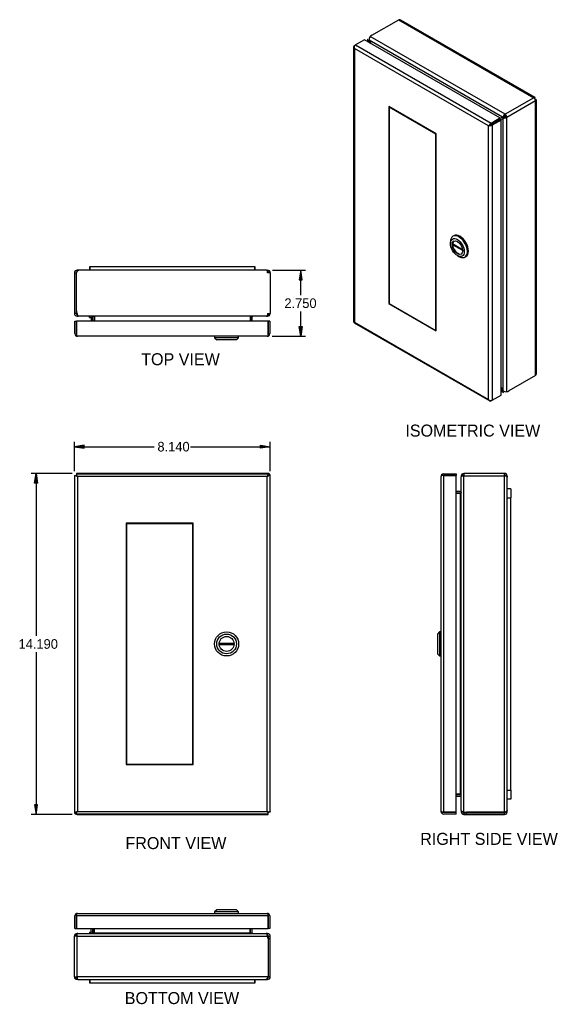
# Model space of a CAD drawing. Extents: x 58.1 to 102.7, y -0.7 to 40.2.
# Tile 2 of 2: x 80.7 to 102.7, y -0.7 to 40.2. Entities that reach past the tile are written whole.
import ezdxf
from ezdxf.enums import TextEntityAlignment as Align

# ---------------------------------------------------------------- set-up
doc = ezdxf.new("R2010")
doc.units = 0
doc.header["$MEASUREMENT"] = 0
doc.layers.get('0').update_dxf_attribs({"linetype": 'CONTINUOUS'})
for name, color, linetype in [('DEFAULT', 7, 'CONTINUOUS'), ('DV2_0', 7, 'CONTINUOUS'), ('DV3_0', 7, 'CONTINUOUS')]:
    doc.layers.add(name, color=color, linetype=linetype)
doc.styles.add('SEANS_TTF', font='txt')

msp = doc.modelspace()

# ---------------------------------------------------------------- hatches: boundary and pattern name
at = {"linetype": 'Continuous'}
for points in [[(92.421, 29.414), (92.354, 29.814), (92.288, 29.414)], [(92.421, 27.464), (92.354, 27.064), (92.288, 27.464)], [(83.346, 22.535), (82.946, 22.468), (83.346, 22.402)], [(90.686, 22.535), (91.086, 22.468), (90.686, 22.402)], [(81.283, 20.954), (81.349, 21.354), (81.416, 20.954)], [(81.283, 7.564), (81.349, 7.164), (81.416, 7.564)]]:
    msp.add_hatch(color=138, dxfattribs=at).paths.add_polyline_path(points)

# ---------------------------------------------------------------- linework, layer by layer
at = {"color": 7, "linetype": 'Continuous'}
for p, q in [((95.309, 39.588), (96.427, 40.234)), ((96.427, 40.234), (102.044, 36.99)), ((102.099, 36.996), (96.513, 40.22)), ((95.001, 39.398), (94.635, 39.187)), ((100.633, 36.146), (95.001, 39.398)), ((95.137, 39.429), (95.137, 39.319)), ((95.206, 39.381), (95.168, 39.359)), ((95.168, 39.359), (95.168, 39.301)), ((95.182, 39.336), (95.219, 39.357)), ((95.182, 39.336), (95.22, 39.271)), ((100.744, 36.184), (95.206, 39.381)), ((95.293, 39.229), (95.219, 39.357)), ((100.848, 36.3), (95.245, 39.535)), ((94.552, 39.113), (94.552, 27.67)), ((94.573, 39.105), (94.554, 39.103)), ((94.584, 39.157), (94.635, 39.187)), ((94.584, 39.04), (94.584, 39.04)), ((94.584, 39.04), (94.584, 39.04)), ((94.584, 39.04), (94.584, 39.04)), ((94.584, 39.04), (94.584, 39.04)), ((94.584, 39.04), (94.584, 39.04)), ((100.165, 35.817), (94.584, 39.04)), ((94.584, 39.04), (94.584, 27.655)), ((94.635, 39.187), (100.267, 35.935)), ((102.044, 36.99), (100.848, 36.3)), ((102.078, 36.962), (102.098, 36.996)), ((102.079, 36.961), (102.088, 36.966)), ((102.112, 36.903), (102.121, 36.908)), ((102.113, 36.902), (102.129, 36.902)), ((102.129, 36.902), (102.152, 36.901)), ((102.152, 25.513), (102.152, 36.902)), ((96.017, 36.619), (96.017, 28.421)), ((97.99, 35.48), (96.017, 36.619)), ((96.046, 36.603), (96.031, 36.594)), ((97.976, 35.472), (96.031, 36.594)), ((96.031, 36.594), (96.031, 28.429)), ((102.121, 36.858), (100.924, 36.167)), ((102.121, 25.432), (102.121, 36.858)), ((100.267, 35.935), (100.633, 36.146)), ((100.633, 36.087), (100.267, 35.876)), ((100.267, 35.876), (100.633, 36.087)), ((100.684, 36.058), (100.318, 35.847)), ((100.782, 36.205), (100.633, 36.118)), ((100.731, 36.175), (100.633, 36.118)), ((100.633, 36.146), (100.633, 36.087)), ((100.684, 36.058), (100.633, 36.087)), ((100.658, 36.072), (100.758, 36.13)), ((100.684, 24.615), (100.684, 36.058)), ((100.731, 36.175), (100.782, 36.205)), ((100.782, 36.206), (100.744, 36.184)), ((100.783, 36.206), (100.744, 36.184)), ((100.744, 36.184), (100.744, 36.184)), ((100.758, 36.13), (100.809, 36.159)), ((100.81, 36.158), (100.772, 36.136)), ((100.81, 36.158), (100.772, 36.136)), ((100.772, 24.801), (100.772, 36.136)), ((100.772, 36.136), (100.772, 36.136)), ((100.829, 36.22), (100.791, 36.238)), ((100.846, 36.191), (100.841, 36.149)), ((100.848, 36.241), (100.848, 36.3)), ((100.866, 36.222), (100.902, 36.243)), ((100.873, 36.197), (100.924, 36.167)), ((100.924, 24.758), (100.924, 36.167)), ((100.231, 35.856), (100.165, 35.818)), ((100.165, 35.818), (100.165, 35.817)), ((100.165, 35.818), (100.165, 35.818)), ((100.165, 35.817), (100.166, 35.817)), ((100.165, 24.433), (100.165, 35.817)), ((100.165, 35.817), (100.165, 35.817)), ((100.166, 35.817), (100.231, 35.855)), ((100.231, 35.856), (100.205, 35.862)), ((100.231, 35.855), (100.224, 35.829)), ((100.267, 35.876), (100.231, 35.856)), ((100.231, 35.855), (100.267, 35.876)), ((100.267, 35.876), (100.267, 35.876)), ((100.267, 35.876), (100.267, 35.876)), ((100.267, 35.876), (100.267, 35.876)), ((100.267, 35.876), (100.267, 35.876)), ((100.318, 35.847), (100.318, 24.404)), ((97.99, 35.48), (97.976, 35.472)), ((97.976, 27.307), (97.976, 35.472)), ((97.99, 27.282), (97.99, 35.48)), ((98.722, 31.247), (98.679, 31.223)), ((98.576, 30.994), (98.576, 30.92)), ((98.667, 30.917), (99.082, 30.677)), ((98.709, 30.892), (98.667, 30.868)), ((99.087, 30.625), (98.667, 30.868)), ((98.866, 30.418), (98.929, 30.382)), ((99.179, 30.357), (99.222, 30.381)), ((83.586, 29.964), (90.446, 29.964)), ((83.586, 29.814), (83.586, 29.964)), ((83.586, 29.964), (83.586, 29.964)), ((90.446, 29.964), (90.446, 29.814)), ((90.446, 29.814), (90.446, 29.964)), ((90.446, 29.964), (90.446, 29.964)), ((82.946, 29.706), (83.018, 29.706)), ((82.946, 29.706), (82.946, 28.124)), ((83.018, 29.706), (83.033, 29.706)), ((83.018, 29.706), (83.018, 28.124)), ((83.034, 28.124), (83.034, 29.706)), ((83.054, 29.742), (83.054, 29.814)), ((83.125, 29.814), (83.054, 29.814)), ((90.931, 29.814), (83.125, 29.814)), ((90.931, 29.814), (90.978, 29.814)), ((90.978, 29.781), (90.978, 29.814)), ((90.978, 29.706), (90.978, 29.781)), ((91.086, 29.706), (90.978, 29.706)), ((91.004, 29.731), (91.055, 29.781)), ((91.086, 29.706), (91.086, 28.014)), ((96.032, 28.429), (96.017, 28.421)), ((96.017, 28.421), (97.99, 27.282)), ((96.031, 28.429), (97.976, 27.307)), ((82.946, 28.124), (82.946, 28.014)), ((82.996, 28.014), (82.946, 28.014)), ((83.018, 28.014), (82.996, 28.014)), ((83.018, 28.124), (83.018, 28.014)), ((83.028, 28.014), (83.018, 28.014)), ((83.054, 28.014), (83.028, 28.014)), ((83.054, 28.014), (83.054, 27.987)), ((83.054, 27.987), (83.054, 27.978)), ((83.054, 27.978), (83.054, 27.906)), ((83.054, 27.978), (83.062, 27.978)), ((83.054, 27.906), (83.073, 27.906)), ((83.073, 27.906), (83.107, 27.906)), ((90.938, 27.906), (83.107, 27.906)), ((83.571, 27.849), (83.571, 27.906)), ((83.694, 27.882), (83.747, 27.9)), ((83.696, 27.87), (83.696, 27.689)), ((83.768, 27.87), (83.768, 27.689)), ((83.769, 27.89), (83.769, 27.87)), ((83.769, 27.87), (83.769, 27.689)), ((83.784, 27.87), (83.784, 27.882)), ((83.784, 27.87), (83.784, 27.689)), ((90.262, 27.882), (90.262, 27.87)), ((90.262, 27.87), (90.262, 27.689)), ((90.336, 27.87), (90.264, 27.87)), ((90.264, 27.689), (90.264, 27.87)), ((90.338, 27.882), (90.292, 27.897)), ((90.336, 27.689), (90.336, 27.87)), ((90.938, 27.906), (90.958, 27.906)), ((90.938, 27.906), (90.939, 27.906)), ((90.958, 27.906), (90.958, 27.914)), ((90.958, 27.906), (90.978, 27.906)), ((90.978, 28.014), (91.054, 28.014)), ((90.978, 28.014), (90.978, 27.934)), ((90.978, 27.978), (90.978, 27.906)), ((90.978, 27.978), (90.978, 27.978)), ((90.978, 27.934), (90.978, 27.906)), ((90.978, 27.906), (90.978, 27.906)), ((91.002, 27.987), (91.049, 27.933)), ((91.054, 28.014), (91.086, 28.014)), ((82.961, 27.172), (82.961, 27.689)), ((82.961, 27.689), (83.033, 27.689)), ((90.998, 27.689), (83.033, 27.689)), ((83.033, 27.689), (83.033, 27.172)), ((83.033, 27.172), (83.033, 27.689)), ((83.571, 27.849), (83.618, 27.849)), ((83.639, 27.828), (83.639, 27.689)), ((90.998, 27.172), (90.998, 27.689)), ((91.07, 27.689), (90.998, 27.689)), ((90.998, 27.689), (90.998, 27.172)), ((91.07, 27.689), (91.07, 27.172)), ((94.581, 27.62), (100.213, 24.369)), ((94.584, 27.655), (94.584, 27.655)), ((94.584, 27.655), (94.584, 27.655)), ((94.584, 27.655), (94.584, 27.655)), ((94.584, 27.655), (100.165, 24.433)), ((94.584, 27.655), (94.584, 27.655)), ((83.033, 27.122), (83.007, 27.084)), ((83.033, 27.172), (83.033, 27.084)), ((83.033, 27.172), (83.033, 27.172)), ((83.033, 27.172), (83.033, 27.122)), ((83.069, 27.064), (83.069, 27.064)), ((83.069, 27.064), (83.069, 27.064)), ((90.962, 27.064), (83.069, 27.064)), ((83.069, 27.064), (83.069, 27.064)), ((88.774, 27.064), (88.774, 27.004)), ((89.774, 27.004), (89.774, 27.064)), ((90.962, 27.064), (90.962, 27.064)), ((90.962, 27.064), (90.963, 27.064)), ((90.962, 27.064), (90.962, 27.064)), ((90.998, 27.172), (90.998, 27.084)), ((90.998, 27.122), (90.998, 27.172)), ((90.998, 27.172), (90.998, 27.172)), ((90.998, 27.122), (91.025, 27.084)), ((97.99, 27.315), (97.976, 27.307)), ((88.774, 27.004), (88.864, 26.914)), ((89.774, 27.004), (88.774, 27.004)), ((89.684, 26.914), (88.864, 26.914)), ((89.684, 26.914), (89.774, 27.004)), ((102.121, 25.432), (101.002, 24.786)), ((100.318, 24.404), (100.684, 24.615)), ((100.758, 24.824), (100.684, 24.953)), ((100.684, 24.868), (100.721, 24.803)), ((100.684, 24.808), (100.734, 24.779)), ((100.684, 24.772), (100.779, 24.717)), ((100.721, 24.803), (100.758, 24.824)), ((100.769, 24.8), (100.734, 24.779)), ((100.772, 24.801), (100.769, 24.8)), ((100.165, 24.433), (100.165, 24.433)), ((100.165, 24.433), (100.165, 24.433)), ((100.165, 24.433), (100.165, 24.433)), ((100.166, 24.433), (100.165, 24.433)), ((100.165, 24.433), (100.165, 24.433)), ((100.216, 24.391), (100.205, 24.375)), ((100.318, 24.404), (100.267, 24.374)), ((83.033, 21.339), (90.998, 21.339)), ((83.033, 21.339), (83.033, 21.294)), ((83.054, 21.354), (83.034, 21.354)), ((83.034, 21.354), (83.034, 21.339)), ((83.054, 21.339), (83.054, 21.354)), ((90.978, 21.354), (83.054, 21.354)), ((90.978, 21.354), (90.978, 21.339)), ((90.998, 21.339), (90.998, 21.294)), ((91.003, 21.272), (91.054, 21.323)), ((98.295, 21.339), (98.812, 21.339)), ((98.812, 21.339), (98.812, 21.267)), ((99.11, 21.27), (99.056, 21.319)), ((99.137, 21.354), (99.137, 21.323)), ((100.829, 21.354), (99.137, 21.354)), ((99.137, 21.323), (99.137, 21.246)), ((100.829, 21.246), (100.829, 21.354)), ((100.854, 21.272), (100.904, 21.324)), ((82.946, 21.266), (82.946, 21.246)), ((82.946, 21.266), (82.961, 21.266)), ((82.961, 21.246), (82.946, 21.246)), ((82.946, 21.246), (82.946, 7.272)), ((82.961, 7.252), (82.961, 21.267)), ((82.961, 21.267), (83.007, 21.267)), ((83.033, 21.267), (83.007, 21.267)), ((83.033, 21.267), (83.033, 21.294)), ((83.066, 21.235), (83.033, 21.267)), ((83.069, 21.231), (83.069, 21.231)), ((83.069, 21.231), (83.069, 21.231)), ((83.069, 21.231), (83.069, 21.231)), ((83.069, 21.231), (83.069, 7.288)), ((90.962, 21.231), (83.069, 21.231)), ((83.069, 21.231), (83.069, 21.231)), ((90.962, 21.231), (90.963, 21.231)), ((90.962, 21.231), (90.962, 21.231)), ((90.962, 21.231), (90.962, 21.231)), ((90.962, 7.288), (90.962, 21.231)), ((90.962, 21.231), (90.962, 21.231)), ((90.966, 21.235), (90.998, 21.267)), ((90.998, 21.267), (90.998, 21.294)), ((90.998, 21.267), (91.025, 21.267)), ((91.07, 21.267), (91.025, 21.267)), ((91.07, 21.267), (91.07, 7.252)), ((91.086, 21.246), (91.07, 21.246)), ((91.086, 7.273), (91.086, 21.246)), ((98.187, 21.231), (98.187, 21.231)), ((98.187, 21.231), (98.187, 21.231)), ((98.187, 7.288), (98.187, 21.231)), ((98.187, 21.231), (98.187, 21.231)), ((98.244, 21.267), (98.207, 21.294)), ((98.295, 21.267), (98.207, 21.267)), ((98.295, 21.267), (98.244, 21.267)), ((98.295, 21.267), (98.295, 7.252)), ((98.295, 21.267), (98.295, 21.267)), ((98.295, 21.267), (98.812, 21.267)), ((98.812, 21.267), (98.295, 21.267)), ((98.812, 7.252), (98.812, 21.267)), ((99.101, 21.247), (99.029, 21.247)), ((99.029, 21.246), (99.029, 21.247)), ((99.056, 21.246), (99.029, 21.246)), ((99.029, 21.246), (99.029, 21.227)), ((99.029, 21.227), (99.029, 21.208)), ((99.029, 21.227), (99.036, 21.227)), ((99.029, 7.326), (99.029, 21.208)), ((99.029, 21.208), (99.029, 21.208)), ((99.137, 21.246), (99.056, 21.246)), ((100.829, 21.246), (99.137, 21.246)), ((99.137, 7.273), (99.137, 21.246)), ((100.904, 21.246), (100.829, 21.246)), ((100.829, 7.252), (100.829, 21.246)), ((100.904, 21.246), (100.937, 21.246)), ((100.937, 21.246), (100.937, 21.199)), ((100.937, 7.343), (100.937, 21.199)), ((98.993, 20.604), (98.812, 20.604)), ((98.812, 20.531), (98.993, 20.532)), ((98.993, 20.532), (98.812, 20.532)), ((99.004, 20.532), (98.993, 20.532)), ((98.993, 8.002), (98.993, 20.532)), ((99.004, 20.606), (99.02, 20.562)), ((101.087, 20.714), (100.937, 20.714)), ((101.087, 20.714), (101.087, 20.339)), ((100.937, 20.339), (101.087, 20.339)), ((101.087, 8.179), (101.087, 20.339)), ((87.886, 19.28), (85.096, 19.28)), ((85.096, 19.28), (85.096, 9.239)), ((85.116, 19.259), (85.116, 9.259)), ((87.866, 19.259), (85.116, 19.259)), ((87.866, 9.259), (87.866, 19.259)), ((87.886, 9.239), (87.886, 19.28)), ((98.127, 14.759), (98.037, 14.669)), ((98.127, 14.759), (98.127, 13.759)), ((98.187, 14.759), (98.127, 14.759)), ((98.037, 14.669), (98.037, 13.849)), ((88.963, 14.289), (89.585, 14.289)), ((89.585, 14.229), (88.963, 14.229)), ((98.037, 13.849), (98.127, 13.759)), ((98.127, 13.759), (98.187, 13.759)), ((85.096, 9.239), (87.886, 9.239)), ((85.116, 9.259), (87.866, 9.259)), ((98.993, 8.002), (98.812, 8.002)), ((98.812, 7.988), (98.993, 7.987)), ((98.993, 7.986), (98.812, 7.986)), ((98.993, 7.914), (98.812, 7.914)), ((98.993, 8.002), (98.993, 7.987)), ((98.993, 8.002), (99.004, 8.002)), ((99.013, 7.987), (98.993, 7.987)), ((99.004, 7.912), (99.022, 7.966)), ((100.937, 8.179), (101.087, 8.179)), ((101.087, 7.804), (100.937, 7.804)), ((101.087, 8.179), (101.087, 7.804)), ((82.946, 7.272), (82.961, 7.272)), ((82.961, 7.252), (83.007, 7.252)), ((83.028, 7.247), (82.977, 7.196)), ((83.033, 7.252), (83.007, 7.252)), ((83.065, 7.284), (83.033, 7.252)), ((83.033, 7.252), (83.033, 7.225)), ((83.033, 7.18), (83.033, 7.225)), ((90.998, 7.18), (83.033, 7.18)), ((83.054, 7.164), (83.054, 7.18)), ((83.054, 7.164), (90.978, 7.164)), ((83.069, 7.288), (83.069, 7.288)), ((83.069, 7.288), (83.069, 7.288)), ((83.069, 7.288), (83.069, 7.288)), ((83.069, 7.288), (90.962, 7.288)), ((83.069, 7.287), (83.069, 7.288)), ((90.962, 7.288), (90.962, 7.287)), ((90.962, 7.288), (90.962, 7.288)), ((90.962, 7.288), (90.962, 7.288)), ((90.963, 7.288), (90.962, 7.288)), ((90.966, 7.284), (90.998, 7.252)), ((90.978, 7.18), (90.978, 7.164)), ((90.978, 7.164), (90.998, 7.164)), ((90.998, 7.252), (90.998, 7.225)), ((90.998, 7.252), (91.025, 7.252)), ((90.998, 7.18), (90.998, 7.225)), ((90.998, 7.164), (90.998, 7.18)), ((91.07, 7.252), (91.025, 7.252)), ((91.07, 7.273), (91.086, 7.273)), ((91.086, 7.252), (91.07, 7.252)), ((91.086, 7.252), (91.086, 7.273)), ((98.187, 7.288), (98.187, 7.288)), ((98.187, 7.288), (98.187, 7.287)), ((98.187, 7.288), (98.187, 7.288)), ((98.244, 7.252), (98.207, 7.225)), ((98.295, 7.252), (98.207, 7.252)), ((98.244, 7.252), (98.295, 7.252)), ((98.295, 7.252), (98.812, 7.252)), ((98.812, 7.252), (98.295, 7.252)), ((98.295, 7.252), (98.295, 7.252)), ((98.812, 7.18), (98.295, 7.18)), ((98.812, 7.18), (98.812, 7.252)), ((99.029, 7.326), (99.029, 7.292)), ((99.029, 7.292), (99.066, 7.292)), ((99.029, 7.292), (99.029, 7.272)), ((99.079, 7.272), (99.029, 7.272)), ((99.101, 7.272), (99.079, 7.272)), ((99.101, 7.281), (99.101, 7.272)), ((99.11, 7.272), (99.101, 7.272)), ((99.137, 7.272), (99.11, 7.272)), ((99.137, 7.247), (99.137, 7.272)), ((99.137, 7.272), (99.137, 7.272)), ((99.137, 7.236), (99.137, 7.247)), ((99.137, 7.236), (99.247, 7.236)), ((99.137, 7.236), (99.137, 7.214)), ((99.137, 7.214), (99.137, 7.164)), ((99.137, 7.164), (99.247, 7.164)), ((100.829, 7.252), (99.247, 7.252)), ((99.247, 7.164), (99.247, 7.236)), ((99.247, 7.236), (100.829, 7.236)), ((99.247, 7.164), (100.829, 7.164)), ((100.829, 7.252), (100.829, 7.236)), ((100.829, 7.164), (100.829, 7.236)), ((100.865, 7.272), (100.937, 7.272)), ((100.937, 7.272), (100.937, 7.343)), ((82.961, 2.422), (82.961, 2.939)), ((83.033, 2.99), (83.007, 3.027)), ((83.033, 2.939), (83.033, 3.027)), ((83.033, 2.99), (83.033, 2.939)), ((90.998, 2.939), (83.033, 2.939)), ((83.033, 2.939), (83.033, 2.422)), ((83.033, 2.939), (83.033, 2.939)), ((83.033, 2.422), (83.033, 2.939)), ((83.069, 3.047), (83.069, 3.047)), ((83.069, 3.047), (90.962, 3.047)), ((83.069, 3.047), (83.069, 3.047)), ((83.069, 3.047), (83.069, 3.047)), ((88.864, 3.197), (88.774, 3.107)), ((88.774, 3.107), (88.774, 3.047)), ((89.774, 3.107), (88.774, 3.107)), ((89.684, 3.197), (88.864, 3.197)), ((89.774, 3.107), (89.684, 3.197)), ((89.774, 3.047), (89.774, 3.107)), ((90.962, 3.047), (90.962, 3.047)), ((90.963, 3.047), (90.962, 3.047)), ((90.962, 3.047), (90.962, 3.047)), ((90.998, 2.99), (91.025, 3.027)), ((90.998, 2.939), (90.998, 3.027)), ((90.998, 2.939), (90.998, 2.99)), ((90.998, 2.939), (90.998, 2.422)), ((90.998, 2.939), (90.998, 2.939)), ((90.998, 2.422), (90.998, 2.939)), ((91.07, 2.939), (91.07, 2.422)), ((82.946, 0.405), (82.946, 2.097)), ((82.977, 2.097), (82.946, 2.097)), ((82.961, 2.422), (83.033, 2.422)), ((83.054, 2.097), (82.977, 2.097)), ((83.03, 2.124), (82.982, 2.178)), ((83.033, 2.422), (90.998, 2.422)), ((83.054, 2.133), (83.053, 2.205)), ((83.053, 2.205), (83.054, 2.205)), ((83.054, 2.178), (83.054, 2.205)), ((83.073, 2.205), (83.054, 2.205)), ((83.054, 2.097), (83.054, 2.178)), ((83.054, 2.133), (83.054, 2.133)), ((83.054, 2.097), (90.978, 2.097)), ((83.054, 0.405), (83.054, 2.097)), ((83.073, 2.205), (83.073, 2.198)), ((83.093, 2.205), (83.073, 2.205)), ((83.093, 2.205), (90.924, 2.205)), ((83.093, 2.205), (83.093, 2.205)), ((83.571, 2.262), (83.571, 2.205)), ((83.571, 2.262), (83.618, 2.262)), ((83.639, 2.283), (83.639, 2.422)), ((83.694, 2.23), (83.739, 2.214)), ((83.696, 2.422), (83.696, 2.241)), ((83.696, 2.241), (83.768, 2.241)), ((83.768, 2.422), (83.768, 2.241)), ((83.769, 2.241), (83.769, 2.422)), ((83.769, 2.241), (90.248, 2.241)), ((83.769, 2.229), (83.769, 2.241)), ((90.248, 2.241), (90.248, 2.422)), ((90.248, 2.241), (90.248, 2.23)), ((90.262, 2.241), (90.248, 2.241)), ((90.262, 2.241), (90.262, 2.422)), ((90.262, 2.222), (90.262, 2.241)), ((90.264, 2.241), (90.264, 2.422)), ((90.338, 2.23), (90.284, 2.212)), ((90.336, 2.241), (90.336, 2.422)), ((90.958, 2.205), (90.924, 2.205)), ((90.958, 2.205), (90.958, 2.168)), ((90.978, 2.205), (90.958, 2.205)), ((90.978, 2.133), (90.969, 2.133)), ((90.978, 2.133), (90.978, 2.205)), ((90.978, 2.124), (90.978, 2.133)), ((90.978, 2.097), (90.978, 2.124)), ((90.978, 2.097), (90.978, 2.097)), ((90.978, 2.097), (91.003, 2.097)), ((91.07, 2.422), (90.998, 2.422)), ((91.003, 2.097), (91.014, 2.097)), ((91.014, 2.097), (91.036, 2.097)), ((91.014, 1.987), (91.014, 2.097)), ((91.036, 2.097), (91.086, 2.097)), ((91.086, 1.987), (91.086, 2.097)), ((90.998, 1.987), (90.998, 0.405)), ((91.014, 0.405), (91.014, 1.987)), ((91.086, 1.987), (91.014, 1.987)), ((91.086, 0.405), (91.086, 1.987)), ((82.946, 0.405), (83.054, 0.405)), ((83.028, 0.38), (82.976, 0.33)), ((83.054, 0.405), (83.054, 0.33)), ((90.998, 0.405), (83.054, 0.405)), ((83.054, 0.33), (83.054, 0.297)), ((83.101, 0.297), (83.054, 0.297)), ((83.101, 0.297), (90.907, 0.297)), ((83.586, 0.147), (83.586, 0.297)), ((83.586, 0.297), (83.586, 0.147)), ((90.446, 0.147), (83.586, 0.147)), ((83.586, 0.147), (83.586, 0.147)), ((90.446, 0.147), (90.446, 0.297)), ((90.446, 0.297), (90.446, 0.147)), ((90.446, 0.147), (90.446, 0.147)), ((90.907, 0.297), (90.978, 0.297)), ((90.978, 0.369), (90.978, 0.297)), ((91.014, 0.405), (90.998, 0.405)), ((91.086, 0.405), (91.014, 0.405))]:
    msp.add_line(p, q, dxfattribs=at)
for radius in [0.5, 0.41, 0.312]:
    msp.add_circle((89.274, 14.259), radius, dxfattribs=at)
for centre, radius, start, end in [((96.453, 40.116), 0.121, 60, 102.2427), ((95.356, 39.425), 0.156, 135.4238, 196.4178), ((94.684, 39.126), 0.132, 190.1526, 220.7154), ((94.773, 39.106), 0.201, 177.8102, 199.2147), ((100.921, 36.076), 0.207, 128.6907, 148.4798), ((100.767, 36.343), 0.207, 271.2443, 290.9614), ((100.828, 36.128), 0.0905, 102.0239, 120.0588), ((101.042, 35.12), 1.121, 100.9468, 102.0371), ((100.765, 36.236), 0.0903, 299.6836, 317.7032), ((100.373, 36.595), 0.622, 317.5636, 319.5071), ((100.341, 35.702), 0.21, 130.3254, 146.5936), ((100.153, 36.027), 0.21, 273.4064, 289.6746), ((83.054, 29.706), 0.108, 90, 180), ((83.054, 29.706), 0.036, 90, 180), ((90.978, 29.706), 0.108, 44.2213, 90), ((90.978, 29.706), 0.0364, 44.4695, 89.7518), ((90.978, 29.706), 0.036, 0, 44.2214), ((90.978, 29.706), 0.108, 0, 44.2214), ((83.054, 28.014), 0.108, 180, 270), ((83.054, 28.014), 0.036, 180, 270), ((83.346, 28.124), 0.312, 180, 200.653), ((83.095, 28.075), 0.0973, 244.8827, 249.2309), ((83.618, 27.828), 0.078, 0, 90), ((83.66, 27.87), 0.036, 18.6034, 90), ((83.66, 27.87), 0.036, 0, 18.6034), ((83.704, 27.765), 0.141, 55.5539, 86.9315), ((83.66, 27.87), 0.108, 0, 11.8682), ((83.69, 27.766), 0.14, 55.6589, 57.4684), ((90.341, 27.766), 0.14, 93.0304, 124.3411), ((90.372, 27.87), 0.108, 172.5782, 180), ((90.372, 27.87), 0.036, 161.3966, 180), ((90.372, 27.87), 0.036, 90, 161.3966), ((90.978, 28.014), 0.0363, 270.3021, 311.3349), ((90.978, 28.014), 0.108, 270.1167, 311.5216), ((90.978, 28.014), 0.036, 311.5195, 360), ((90.978, 28.014), 0.108, 311.5195, 360), ((83.618, 27.828), 0.021, 0, 90), ((83.069, 27.172), 0.108, 180, 234.4735), ((83.069, 27.172), 0.108, 234.4735, 269.7825), ((83.069, 27.172), 0.036, 180, 183.7902), ((83.069, 27.172), 0.108, 269.8992, 270), ((90.962, 27.172), 0.108, 270, 270.1008), ((90.962, 27.172), 0.108, 270.2175, 305.5265), ((90.962, 27.172), 0.036, 356.2098, 360), ((90.962, 27.172), 0.108, 305.5265, 360), ((102.031, 25.513), 0.121, 317.7573, 360), ((100.885, 24.91), 0.157, 223.6614, 284.497), ((100.29, 24.476), 0.132, 199.2846, 229.8474), ((100.317, 24.564), 0.201, 220.7853, 242.1898), ((90.978, 21.246), 0.108, 45, 90), ((90.978, 21.246), 0.108, 0, 45), ((98.295, 21.231), 0.108, 90, 144.4735), ((99.137, 21.246), 0.108, 138.1543, 179.6033), ((99.137, 21.246), 0.108, 90, 138.1562), ((100.829, 21.246), 0.108, 45.7786, 90), ((100.829, 21.246), 0.108, 0, 45.7786), ((83.45, 21.97), 0.831, 237.7263, 242.6805), ((82.331, 20.85), 0.831, 27.3195, 32.2737), ((91.701, 20.85), 0.831, 147.7263, 152.6805), ((90.581, 21.97), 0.831, 297.3195, 302.2737), ((90.978, 21.246), 0.036, 45, 55.6256), ((90.978, 21.246), 0.036, 34.3744, 45), ((98.295, 21.231), 0.108, 144.4735, 179.7825), ((98.295, 21.231), 0.108, 179.8992, 180), ((98.295, 21.231), 0.036, 90, 93.7902), ((99.137, 21.246), 0.036, 138.1542, 179.6034), ((99.137, 21.246), 0.036, 90, 138.1561), ((100.829, 21.246), 0.036, 45.7786, 90), ((100.828, 21.246), 0.0364, 0.2482, 45.5304), ((98.993, 20.64), 0.036, 270, 289.0008), ((98.993, 20.64), 0.108, 270, 276.9406), ((98.993, 20.64), 0.036, 289.0009, 360), ((98.887, 20.612), 0.142, 325.6697, 356.8157), ((89.274, 14.259), 0.312, 174.4888, 185.5112), ((98.993, 7.878), 0.108, 78.1318, 90), ((98.993, 7.878), 0.036, 71.3966, 90), ((98.887, 7.922), 0.142, 3.1843, 34.3303), ((98.887, 7.907), 0.142, 33.0654, 34.3303), ((98.993, 7.878), 0.036, 0.0001, 71.3965), ((83.054, 7.272), 0.108, 180, 225), ((83.054, 7.272), 0.108, 225, 270), ((83.45, 6.549), 0.831, 117.3195, 122.2737), ((83.054, 7.272), 0.036, 214.3744, 225), ((83.054, 7.272), 0.036, 225, 235.6256), ((82.331, 7.669), 0.831, 327.7263, 332.6805), ((91.701, 7.669), 0.831, 207.3195, 212.2737), ((90.581, 6.549), 0.831, 57.7263, 62.6805), ((98.295, 7.288), 0.108, 180, 180.1008), ((98.295, 7.288), 0.108, 180.2175, 215.5265), ((98.295, 7.288), 0.108, 215.5265, 270), ((98.295, 7.288), 0.036, 266.2098, 270), ((99.137, 7.272), 0.108, 180, 270), ((99.137, 7.272), 0.036, 180, 270), ((99.197, 7.313), 0.0961, 200.6605, 205.0895), ((99.247, 7.564), 0.312, 249.347, 270), ((100.829, 7.272), 0.036, 270, 360), ((100.829, 7.272), 0.108, 270, 360), ((83.069, 2.939), 0.108, 125.5265, 180), ((83.069, 2.939), 0.108, 90.2175, 125.5265), ((83.069, 2.939), 0.036, 176.2098, 180), ((83.069, 2.939), 0.108, 90, 90.1008), ((90.962, 2.939), 0.108, 89.8992, 90), ((90.962, 2.939), 0.108, 54.4735, 89.7825), ((90.962, 2.939), 0.036, 0, 3.7902), ((90.962, 2.939), 0.108, 0, 54.4735), ((83.054, 2.097), 0.108, 131.5195, 180), ((83.054, 2.097), 0.108, 90.1167, 131.5216), ((83.054, 2.097), 0.036, 131.5195, 180), ((83.054, 2.097), 0.0363, 90.3021, 131.3349), ((83.618, 2.283), 0.021, 270, 360), ((83.618, 2.283), 0.078, 270, 360), ((83.66, 2.241), 0.036, 270, 341.3966), ((83.66, 2.241), 0.036, 341.3966, 360), ((83.69, 2.345), 0.14, 273.0304, 304.3411), ((83.66, 2.241), 0.108, 352.5782, 360), ((90.327, 2.346), 0.141, 235.5539, 266.9315), ((90.341, 2.345), 0.14, 235.6589, 237.4684), ((90.372, 2.241), 0.108, 180, 191.8682), ((90.372, 2.241), 0.036, 180, 198.6034), ((90.372, 2.241), 0.036, 198.6034, 270), ((90.937, 2.036), 0.0973, 64.8827, 69.2309), ((90.978, 2.097), 0.108, 0, 90), ((90.978, 2.097), 0.036, 0, 90), ((90.686, 1.987), 0.312, 0, 20.653), ((83.054, 0.405), 0.108, 180, 224.2214), ((83.054, 0.405), 0.108, 224.2213, 270), ((83.054, 0.405), 0.036, 180, 224.2214), ((83.054, 0.406), 0.0364, 224.4695, 269.7518), ((90.978, 0.405), 0.036, 270, 360), ((90.978, 0.405), 0.108, 270, 360)]:
    msp.add_arc(centre, radius, start, end, dxfattribs=at)
for centre, major_axis, start_param, end_param in [((95.026, 39.246), (-0.156, 0.27), 4.712389, 4.797583), ((95.375, 39.447), (-0.156, 0.27), 1.485603, 1.570796), ((95.529, 39.46), (-0.312, 0), 5.497787, 5.85825), ((94.66, 39.113), (0.108, 0), 2.356194, 3.306936), ((94.635, 39.098), (0.054, 0.0935), 0.785398, 1.73614), ((102.044, 36.902), (0.054, 0.0935), 0.01359, 0.785398), ((102.044, 36.902), (0.054, -0.0935), 0.785398, 2.356194), ((102.044, 36.902), (0.108, 0), 5.497787, 6.269596), ((100.575, 36.445), (-0.156, 0.27), 3.141593, 3.225101), ((100.91, 35.857), (-0.156, 0.27), 6.176439, 6.259935), ((100.626, 36.475), (-0.156, 0.27), 3.141593, 3.184636), ((100.848, 36.212), (0.054, 0.0935), 0.785398, 1.625882), ((100.961, 35.887), (-0.156, 0.27), 6.208007, 6.259935), ((100.848, 36.212), (0.018, 0.0312), 0.785398, 1.625881), ((100.848, 36.212), (0.108, 0), 4.651642, 5.497787), ((100.848, 36.212), (0.036, 0), 4.651642, 5.497787), ((100.848, 36.212), (-0.054, 0.0935), 4.712389, 5.497787), ((100.848, 36.212), (-0.018, 0.0312), 4.712389, 5.497787), ((100.848, 36.212), (-0.018, 0.0312), 3.926991, 4.712389), ((100.848, 36.212), (-0.054, 0.0935), 3.926991, 4.712389), ((100.267, 35.847), (0.054, 0.0935), 0.785398, 1.73614), ((100.242, 35.891), (0.108, 0), 4.547046, 5.497787), ((98.929, 30.79), (-0.25, 0.433), 0, 0.785398), ((98.929, 30.79), (-0.25, 0.433), 2.356194, 6.283185), ((98.972, 30.814), (-0.25, 0.433), 3.141593, 6.283185), ((98.887, 30.765), (0.156, -0.271), 3.209527, 6.215251), ((98.887, 30.765), (-0.156, 0.271), 0.689209, 0.881587), ((94.66, 27.67), (0.108, 0), 3.141593, 3.306936), ((94.635, 27.714), (0.054, 0.0935), 2.976249, 3.141593), ((100.565, 24.713), (0.156, -0.27), 1.485603, 1.570796), ((100.914, 24.914), (0.156, -0.27), 4.712389, 4.797583), ((101.002, 25.041), (-0.156, -0.27), 0.424935, 0.785398), ((100.267, 24.462), (0.054, 0.0935), 2.976249, 3.926991), ((100.242, 24.448), (0.108, 0), 4.547046, 5.497787)]:
    msp.add_ellipse(centre, major_axis=major_axis, ratio=0.57735, start_param=start_param, end_param=end_param, dxfattribs=at)
for major_axis in [(-0.205, 0.355), (0.156, -0.271)]:
    msp.add_ellipse((98.866, 30.753), major_axis=major_axis, ratio=0.57735, dxfattribs=at)
for points, knots in [([(102.088, 36.966), (102.093, 36.974), (102.096, 36.981), (102.1, 36.992), (102.1, 36.995), (102.098, 36.996), (102.098, 36.996), (102.098, 36.996)], [0, 0, 0, 0, 0.491496, 0.491496, 0.982991, 0.982991, 1, 1, 1, 1]), ([(102.152, 36.901), (102.152, 36.902), (102.152, 36.902), (102.152, 36.904), (102.15, 36.905), (102.139, 36.908), (102.131, 36.908), (102.121, 36.908)], [0, 0, 0, 0, 0.017009, 0.017009, 0.508504, 0.508504, 1, 1, 1, 1]), ([(83.034, 29.706), (83.041, 29.72), (83.049, 29.734), (83.064, 29.76), (83.072, 29.772), (83.087, 29.792), (83.095, 29.8), (83.11, 29.811), (83.117, 29.814), (83.125, 29.814)], [0, 0, 0, 0, 0.25, 0.25, 0.5, 0.5, 0.75, 0.75, 1, 1, 1, 1]), ([(90.931, 29.814), (90.938, 29.814), (90.946, 29.811), (90.962, 29.8), (90.969, 29.792), (90.977, 29.782), (90.978, 29.782), (90.978, 29.781)], [0, 0, 0, 0, 0.491496, 0.491496, 0.982991, 0.982991, 1, 1, 1, 1]), ([(83.054, 28.014), (83.054, 28.012), (83.055, 28.008), (83.057, 28.001), (83.058, 27.995), (83.06, 27.988), (83.061, 27.982), (83.063, 27.976), (83.064, 27.97), (83.066, 27.964), (83.068, 27.959), (83.069, 27.953), (83.071, 27.948), (83.073, 27.944), (83.075, 27.939), (83.078, 27.931), (83.084, 27.922), (83.09, 27.914), (83.096, 27.909), (83.102, 27.907), (83.105, 27.906), (83.107, 27.906)], [0, 0, 0, 0, 0.037762, 0.075401, 0.112915, 0.150301, 0.187553, 0.22467, 0.261647, 0.298481, 0.335169, 0.371708, 0.408094, 0.444324, 0.480396, 0.516305, 0.6405, 0.762564, 0.842753, 0.921909, 1, 1, 1, 1]), ([(90.939, 27.906), (90.945, 27.906), (90.952, 27.909), (90.965, 27.918), (90.971, 27.925), (90.978, 27.934)], [0, 0, 0, 0, 0.5, 0.5, 1, 1, 1, 1]), ([(94.554, 27.66), (94.556, 27.658), (94.559, 27.657), (94.569, 27.655), (94.576, 27.655), (94.584, 27.655)], [0, 0, 0, 0, 0.5, 0.5, 1, 1, 1, 1]), ([(94.573, 27.627), (94.573, 27.629), (94.573, 27.633), (94.577, 27.642), (94.58, 27.648), (94.584, 27.655)], [0, 0, 0, 0, 0.5, 0.5, 1, 1, 1, 1]), ([(83.033, 27.084), (83.039, 27.078), (83.045, 27.073), (83.057, 27.066), (83.063, 27.064), (83.069, 27.064)], [0, 0, 0, 0, 0.5, 0.5, 1, 1, 1, 1]), ([(90.998, 27.084), (90.992, 27.078), (90.986, 27.073), (90.974, 27.066), (90.968, 27.064), (90.962, 27.064)], [0, 0, 0, 0, 0.5, 0.5, 1, 1, 1, 1]), ([(100.779, 24.717), (100.778, 24.718), (100.772, 24.721), (100.762, 24.73), (100.751, 24.742), (100.744, 24.755), (100.738, 24.767), (100.735, 24.775), (100.734, 24.779)], [0, 0, 0, 0, 0.047303, 0.291921, 0.53234, 0.690284, 0.84619, 1, 1, 1, 1]), ([(83.054, 21.354), (83.054, 21.354), (83.055, 21.354), (83.057, 21.354), (83.058, 21.353), (83.06, 21.351), (83.061, 21.35), (83.063, 21.348), (83.064, 21.345), (83.066, 21.343), (83.067, 21.341), (83.067, 21.34)], [0, 0, 0, 0, 0.116798, 0.233218, 0.349251, 0.464884, 0.580108, 0.694911, 0.809282, 0.923212, 1, 1, 1, 1]), ([(82.96, 21.233), (82.958, 21.234), (82.955, 21.236), (82.951, 21.239), (82.948, 21.241), (82.946, 21.244), (82.946, 21.245), (82.946, 21.246)], [0, 0, 0, 0, 0.190577, 0.391048, 0.592814, 0.795817, 1, 1, 1, 1]), ([(98.207, 21.267), (98.2, 21.261), (98.195, 21.255), (98.189, 21.243), (98.187, 21.237), (98.187, 21.231)], [0, 0, 0, 0, 0.5, 0.5, 1, 1, 1, 1]), ([(99.029, 21.208), (99.029, 21.215), (99.032, 21.222), (99.042, 21.235), (99.048, 21.241), (99.056, 21.246)], [0, 0, 0, 0, 0.542744, 0.542744, 1, 1, 1, 1]), ([(100.904, 21.246), (100.904, 21.246), (100.905, 21.246), (100.915, 21.238), (100.923, 21.23), (100.934, 21.215), (100.937, 21.207), (100.937, 21.199)], [0, 0, 0, 0, 0.017009, 0.017009, 0.508504, 0.508504, 1, 1, 1, 1]), ([(90.978, 7.164), (90.977, 7.164), (90.976, 7.164), (90.975, 7.165), (90.973, 7.166), (90.972, 7.167), (90.97, 7.169), (90.969, 7.171), (90.967, 7.174), (90.966, 7.176), (90.965, 7.178), (90.964, 7.178)], [0, 0, 0, 0, 0.116798, 0.233218, 0.349251, 0.464884, 0.580108, 0.694911, 0.809282, 0.923212, 1, 1, 1, 1]), ([(91.072, 7.286), (91.073, 7.285), (91.077, 7.283), (91.081, 7.28), (91.084, 7.277), (91.086, 7.275), (91.086, 7.273), (91.086, 7.273)], [0, 0, 0, 0, 0.190577, 0.391048, 0.592814, 0.795817, 1, 1, 1, 1]), ([(98.207, 7.252), (98.2, 7.258), (98.195, 7.264), (98.189, 7.276), (98.187, 7.282), (98.187, 7.288)], [0, 0, 0, 0, 0.5, 0.5, 1, 1, 1, 1]), ([(99.029, 7.326), (99.029, 7.325), (99.029, 7.323), (99.029, 7.32), (99.03, 7.318), (99.032, 7.315), (99.033, 7.312), (99.036, 7.31), (99.038, 7.307), (99.041, 7.305), (99.045, 7.302), (99.049, 7.3), (99.053, 7.298), (99.06, 7.294), (99.073, 7.289), (99.089, 7.284), (99.103, 7.28), (99.114, 7.277), (99.125, 7.275), (99.133, 7.273), (99.137, 7.273)], [0, 0, 0, 0, 0.038927, 0.078125, 0.117589, 0.157316, 0.197302, 0.237544, 0.278037, 0.318777, 0.35976, 0.400982, 0.442438, 0.484123, 0.610333, 0.738419, 0.803205, 0.86841, 0.934014, 1, 1, 1, 1]), ([(100.937, 7.343), (100.937, 7.336), (100.934, 7.328), (100.923, 7.313), (100.915, 7.306), (100.895, 7.29), (100.883, 7.283), (100.857, 7.268), (100.843, 7.26), (100.829, 7.252)], [0, 0, 0, 0, 0.25, 0.25, 0.5, 0.5, 0.75, 0.75, 1, 1, 1, 1]), ([(83.033, 3.027), (83.039, 3.034), (83.045, 3.039), (83.057, 3.045), (83.063, 3.047), (83.069, 3.047)], [0, 0, 0, 0, 0.5, 0.5, 1, 1, 1, 1]), ([(90.998, 3.027), (90.992, 3.034), (90.986, 3.039), (90.974, 3.045), (90.968, 3.047), (90.962, 3.047)], [0, 0, 0, 0, 0.5, 0.5, 1, 1, 1, 1]), ([(83.093, 2.205), (83.086, 2.205), (83.08, 2.203), (83.067, 2.193), (83.06, 2.186), (83.054, 2.178)], [0, 0, 0, 0, 0.5, 0.5, 1, 1, 1, 1]), ([(90.978, 2.097), (90.977, 2.099), (90.976, 2.104), (90.975, 2.11), (90.973, 2.117), (90.972, 2.123), (90.97, 2.129), (90.969, 2.135), (90.967, 2.141), (90.966, 2.147), (90.964, 2.153), (90.962, 2.158), (90.96, 2.163), (90.959, 2.168), (90.957, 2.172), (90.953, 2.18), (90.948, 2.19), (90.941, 2.198), (90.935, 2.202), (90.93, 2.205), (90.926, 2.205), (90.924, 2.205)], [0, 0, 0, 0, 0.037762, 0.075401, 0.112915, 0.150301, 0.187553, 0.22467, 0.261647, 0.298481, 0.335169, 0.371708, 0.408094, 0.444324, 0.480396, 0.516305, 0.6405, 0.762564, 0.842753, 0.921909, 1, 1, 1, 1]), ([(83.101, 0.297), (83.093, 0.297), (83.085, 0.3), (83.07, 0.311), (83.062, 0.319), (83.054, 0.329), (83.054, 0.329), (83.054, 0.33)], [0, 0, 0, 0, 0.491496, 0.491496, 0.982991, 0.982991, 1, 1, 1, 1]), ([(90.998, 0.405), (90.99, 0.391), (90.983, 0.377), (90.967, 0.351), (90.96, 0.339), (90.945, 0.319), (90.937, 0.311), (90.922, 0.3), (90.914, 0.297), (90.907, 0.297)], [0, 0, 0, 0, 0.25, 0.25, 0.5, 0.5, 0.75, 0.75, 1, 1, 1, 1])]:
    msp.add_open_spline(points, degree=3, knots=knots, dxfattribs=at)
for points in [[(90.998, 29.706), (90.991, 29.718), (90.984, 29.731), (90.978, 29.742)], [(90.998, 29.706), (90.991, 29.71), (90.984, 29.714), (90.978, 29.718)], [(100.841, 21.246), (100.837, 21.253), (100.833, 21.26), (100.829, 21.266)], [(100.865, 21.247), (100.853, 21.253), (100.841, 21.26), (100.829, 21.266)], [(83.034, 0.405), (83.04, 0.401), (83.047, 0.397), (83.054, 0.393)], [(83.034, 0.405), (83.041, 0.393), (83.047, 0.38), (83.054, 0.369)]]:
    msp.add_open_spline(points, degree=3, dxfattribs=at)
at = {"layer": 'DEFAULT', "color": 7, "linetype": 'Continuous'}
for p, q in [((91.178, 29.814), (92.554, 29.814)), ((92.354, 28.779), (92.354, 29.814)), ((92.354, 27.064), (92.354, 28.099)), ((91.162, 27.064), (92.554, 27.064)), ((82.946, 21.446), (82.946, 22.668)), ((91.086, 21.446), (91.086, 22.668)), ((82.946, 22.468), (86.257, 22.468)), ((87.774, 22.468), (91.086, 22.468)), ((82.854, 21.354), (81.149, 21.354)), ((81.349, 21.354), (81.349, 14.599)), ((81.349, 13.919), (81.349, 7.164)), ((82.854, 7.164), (81.149, 7.164))]:
    msp.add_line(p, q, dxfattribs=at)
at = {"layer": 'DEFAULT', "color": 138, "linetype": 'Continuous'}
for points in [[(92.421, 29.414), (92.354, 29.814), (92.288, 29.414), (92.421, 29.414)], [(92.421, 27.464), (92.354, 27.064), (92.288, 27.464), (92.421, 27.464)], [(83.346, 22.535), (82.946, 22.468), (83.346, 22.402), (83.346, 22.535)], [(90.686, 22.535), (91.086, 22.468), (90.686, 22.402), (90.686, 22.535)], [(81.283, 20.954), (81.349, 21.354), (81.416, 20.954), (81.283, 20.954)], [(81.283, 7.564), (81.349, 7.164), (81.416, 7.564), (81.283, 7.564)]]:
    msp.add_lwpolyline(points, close=True, dxfattribs=at)
at = {"layer": 'DV2_0', "color": 7, "linetype": 'Continuous'}
msp.add_open_spline([(95.168, 39.359), (95.167, 39.36), (95.164, 39.364), (95.16, 39.369), (95.156, 39.374), (95.152, 39.379), (95.149, 39.385), (95.146, 39.39), (95.144, 39.396), (95.141, 39.402), (95.14, 39.408), (95.138, 39.414), (95.137, 39.419), (95.137, 39.424), (95.137, 39.428), (95.137, 39.429)], degree=3, knots=[0, 0, 0, 0, 0.076609, 0.153751, 0.231416, 0.3096, 0.388293, 0.46749, 0.547181, 0.627358, 0.708014, 0.789139, 0.870725, 0.952762, 1, 1, 1, 1], dxfattribs=at)
at = {"layer": 'DV3_0', "color": 7, "linetype": 'Continuous'}
msp.add_line((83.586, 29.964), (83.586, 29.814), dxfattribs=at)

# ---------------------------------------------------------------- texts
at = {"color": 138, "linetype": 'Continuous', "style": 'SEANS_TTF'}
for s, p in [('TOP VIEW', (85.722, 26.357)), ('ISOMETRIC VIEW', (96.704, 23.387)), ('FRONT VIEW', (85.067, 6.222)), ('RIGHT SIDE VIEW', (97.322, 6.398)), ('BOTTOM VIEW', (85.039, -0.228))]:
    msp.add_text(s, height=0.5, dxfattribs=at).set_placement(p, align=Align.TOP_LEFT)
at = {"layer": 'DEFAULT', "color": 138, "linetype": 'Continuous', "style": 'SEANS_TTF'}
for s, p in [('2.750', (91.675, 28.639)), ('8.140', (86.397, 22.668)), ('14.190', (80.624, 14.459))]:
    msp.add_text(s, height=0.4, dxfattribs=at).set_placement(p, align=Align.TOP_LEFT)

doc.saveas('drawing.dxf')
